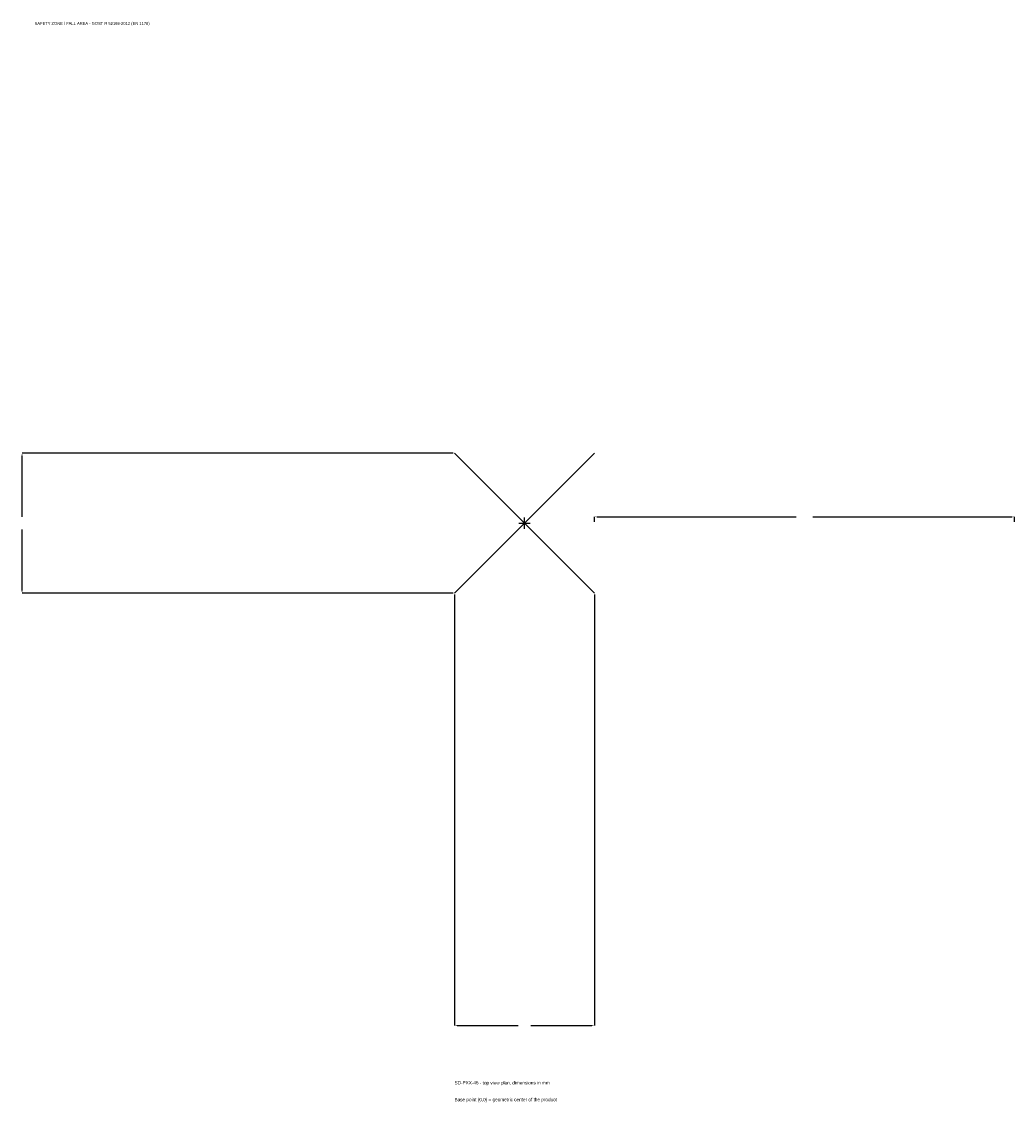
# Model space of a CAD drawing. Extents: x -1796 to 1750, y -2069 to 1792.
import ezdxf

# ---------------------------------------------------------------- set-up
doc = ezdxf.new("R2010")
doc.units = 0
for name, color, linetype in [('GP_MAF_zona_bezopasnosti', 1, 'Continuous'), ('ZSK_DANNYE', 3, 'Continuous'), ('ZSK_KONTUR', 7, 'Continuous'), ('ZSK_RAZMERY', 8, 'Continuous')]:
    doc.layers.add(name, color=color, linetype=linetype)
doc.dimstyles.new('ORION', dxfattribs={"dimtxt": 15, "dimasz": 9, "dimexe": 1.25, "dimexo": 4.5, "dimtad": 1, "dimcen": 2.5, "dimazin": 3, "dimtfac": 1, "dimtmove": 0, "dimatfit": 3})

# ---------------------------------------------------------------- blocks, each defined once
blk = doc.blocks.new('_CLOSEDFILLED')
at = {"color": 0, "linetype": 'BYBLOCK'}
blk.add_solid([(-1, 0.16), (0, 0), (-1, -0.16)], dxfattribs=at)
blk = doc.blocks.new('*D1')
for p, q in [((-250, -254.5), (-250, -1795)), ((250, -254.5), (250, -1795)), ((-241, -1795), (-22.5, -1795)), ((22.5, -1795), (241, -1795))]:
    blk.add_line(p, q)
at = {"layer": 'Defpoints'}
for p in [(-250, -250), (250, -250), (-250, -1795)]:
    blk.add_point(p, dxfattribs=at)
at = {"layer": 'ZSK_RAZMERY', "xscale": 9, "yscale": 9, "rotation": 180}
blk.add_blockref('_CLOSEDFILLED', (-250, -1795), dxfattribs=at)
at = {"layer": 'ZSK_RAZMERY', "xscale": 9, "yscale": 9}
blk.add_blockref('_CLOSEDFILLED', (250, -1795), dxfattribs=at)
blk = doc.blocks.new('*D2')
for p, q in [((-254.5, 250), (-1795, 250)), ((-1795, 22.5), (-1795, 241)), ((-1795, -241), (-1795, -22.5)), ((-254.5, -250), (-1795, -250))]:
    blk.add_line(p, q)
at = {"layer": 'Defpoints'}
for p in [(-250, 250), (-1795, -250), (-250, -250)]:
    blk.add_point(p, dxfattribs=at)
at = {"layer": 'ZSK_RAZMERY', "xscale": 9, "yscale": 9}
for p, rotation in [((-1795, 250), 90), ((-1795, -250), 270)]:
    blk.add_blockref('_CLOSEDFILLED', p, dxfattribs=dict(at, rotation=rotation))
blk = doc.blocks.new('*D3')
for p, q in [((250, 4.5), (250, 22.5)), ((259, 22.5), (970, 22.5)), ((1030, 22.5), (1741, 22.5)), ((1750, 4.5), (1750, 22.5))]:
    blk.add_line(p, q)
at = {"layer": 'Defpoints'}
for p in [(250, 22.5), (250, 0), (1750, 0)]:
    blk.add_point(p, dxfattribs=at)
at = {"layer": 'ZSK_RAZMERY', "xscale": 9, "yscale": 9, "rotation": 180}
blk.add_blockref('_CLOSEDFILLED', (250, 22.5), dxfattribs=at)
at = {"layer": 'ZSK_RAZMERY', "xscale": 9, "yscale": 9}
blk.add_blockref('_CLOSEDFILLED', (1750, 22.5), dxfattribs=at)
blk = doc.blocks.new('B1')
at = {"layer": 'ZSK_KONTUR'}
for p, q in [((-250, -250), (250, 250)), ((-250, 250), (250, -250))]:
    blk.add_line(p, q, dxfattribs=at)
at = {"layer": 'ZSK_RAZMERY'}
for p, q in [((-20, 0), (20, 0)), ((0, -20), (0, 20))]:
    blk.add_line(p, q, dxfattribs=at)
at = {"layer": 'GP_MAF_zona_bezopasnosti', "color": 1}
blk.add_text('SAFETY ZONE / FALL AREA - GOST R 52169-2012 (EN 1176)', height=10.5, dxfattribs=at).set_placement((-1750, 1780))
at = {"layer": 'ZSK_RAZMERY'}
dim = blk.add_linear_dim(base=(-1795, -250), p1=(-250, -250), p2=(-250, 250), angle=90, dimstyle='ORION', dxfattribs=at)
dim.commit()
dim.dimension.update_dxf_attribs({"geometry": '*D2', "text_midpoint": (-1795, 0)})
for base, p1, p2, picture, middle in [((250, 22.5), (250, 0), (1750, 0), '*D3', (1000, 22.5)), ((-250, -1795), (-250, -250), (250, -250), '*D1', (0, -1795))]:
    dim = blk.add_linear_dim(base=base, p1=p1, p2=p2, dimstyle='ORION', dxfattribs=at)
    dim.commit()
    dim.dimension.update_dxf_attribs({"geometry": picture, "text_midpoint": middle})

msp = doc.modelspace()

# ---------------------------------------------------------------- block references
msp.add_blockref('B1', (0, 0))

# ---------------------------------------------------------------- texts
at = {"layer": 'ZSK_DANNYE', "color": 3}
msp.add_text('SD-PXX-46 - top view plan, dimensions in mm', height=12, dxfattribs=at).set_placement((-250, -2005))
at = {"layer": 'ZSK_DANNYE', "color": 7}
msp.add_text('Base point (0,0) = geometric center of the product', height=12, dxfattribs=at).set_placement((-250, -2065))

doc.saveas('drawing.dxf')
